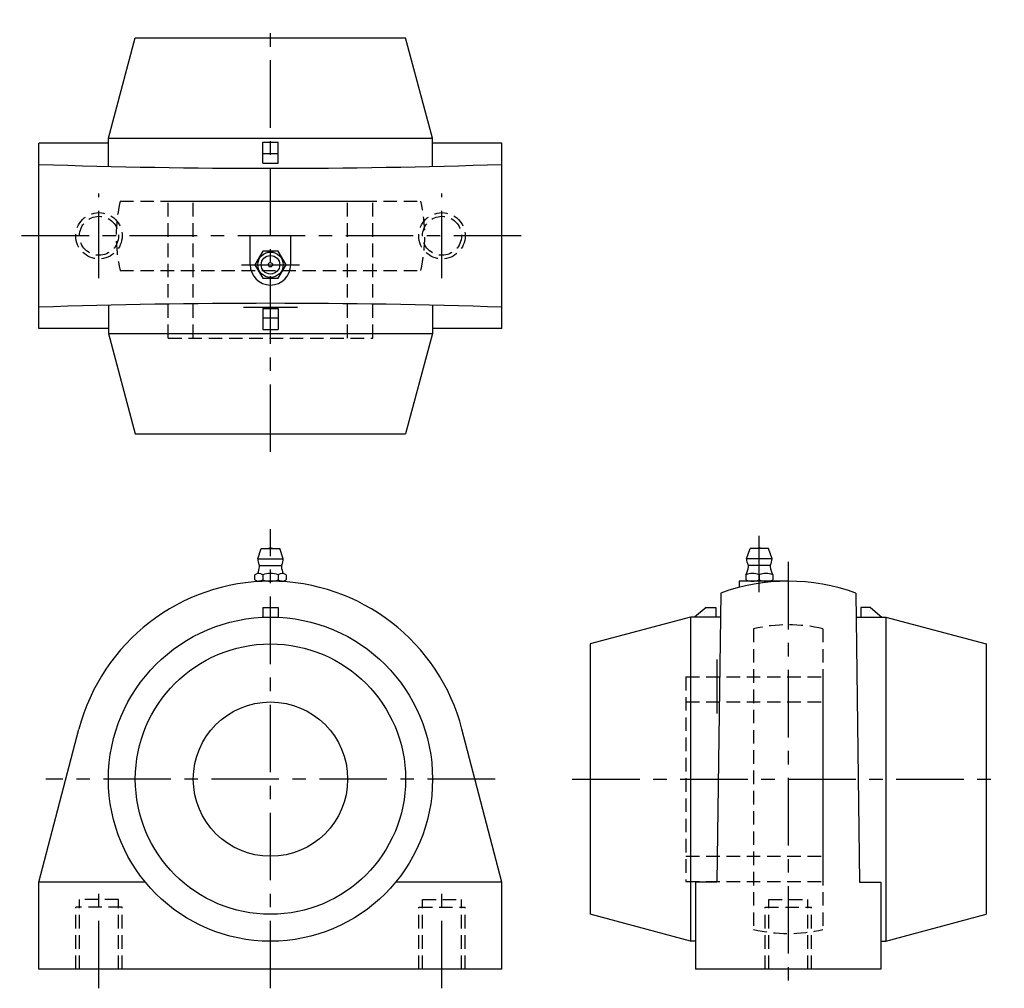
# Model space of a CAD drawing. Extents: x -65 to 190, y -7 to 244.
import ezdxf

# ---------------------------------------------------------------- set-up
doc = ezdxf.new("R2010")
doc.units = 0
doc.header["$LTSCALE"] = 14
doc.header["$MEASUREMENT"] = 0
doc.linetypes.add('CENTER', pattern=[2, 1.25, -0.25, 0.25, -0.25])
doc.linetypes.add('HIDDEN', pattern=[0.375, 0.25, -0.125])
doc.layers.get('0').update_dxf_attribs({"linetype": 'CONTINUOUS'})
doc.layers.add('CENTER', color=1, linetype='CENTER')
doc.layers.add('HIDDEN', color=3, linetype='HIDDEN')

msp = doc.modelspace()

# ---------------------------------------------------------------- linework, layer by layer
for p, q in [((-42, 213.7), (-35.03, 239.7)), ((-35.03, 239.7), (35.03, 239.7)), ((42, 213.7), (35.03, 239.7)), ((-60, 164.4), (-60, 212.4)), ((-42, 212.4), (-60, 212.4)), ((-42, 206.39), (-42, 213.7)), ((-42, 213.7), (42, 213.7)), ((-2, 212.68), (2, 212.68)), ((-2, 207.2), (-2, 212.68)), ((2, 207.2), (2, 212.68)), ((42, 206.39), (42, 213.7)), ((60, 212.4), (42, 212.4)), ((60, 164.4), (60, 212.4)), ((-2, 209.7), (2, 209.7)), ((-2, 207.2), (2, 207.2)), ((-5.25, 180.9), (-5.25, 188.4)), ((5.25, 180.9), (5.25, 188.4)), ((-42, 170.41), (-42, 163.1)), ((-2, 169.6), (-2, 164.12)), ((-2, 169.6), (2, 169.6)), ((2, 169.6), (2, 164.12)), ((42, 170.41), (42, 163.1)), ((-2, 167.1), (2, 167.1)), ((-42, 164.4), (-60, 164.4)), ((-2, 164.12), (2, 164.12)), ((60, 164.4), (42, 164.4)), ((-42, 163.1), (42, 163.1)), ((-42, 163.1), (-35.03, 137.1)), ((42, 163.1), (35.03, 137.1)), ((-35.03, 137.1), (35.03, 137.1)), ((-3.3, 104.7), (-2.4, 107.4)), ((-2.4, 107.4), (2.4, 107.4)), ((3.3, 104.7), (2.4, 107.4)), ((123.39, 104.7), (124.29, 107.4)), ((129.09, 107.4), (124.29, 107.4)), ((129.99, 104.7), (129.09, 107.4)), ((-3.3, 104.7), (3.3, 104.7)), ((129.99, 104.7), (123.39, 104.7)), ((-2.8, 102.95), (2.8, 102.95)), ((129.49, 102.95), (123.89, 102.95)), ((-4.04, 99.27), (-4.04, 100.53)), ((-2.02, 100.53), (-2.02, 99.27)), ((2.02, 100.53), (2.02, 99.27)), ((4.04, 100.53), (4.04, 99.27)), ((123.19, 100.53), (123.19, 99.27)), ((126.69, 100.53), (126.69, 99.27)), ((130.19, 100.53), (130.19, 99.27)), ((3.03, 98.9), (-3.03, 98.9)), ((121.44, 98.9), (121.44, 97.29)), ((134.19, 98.9), (121.44, 98.9)), ((128.44, 98.9), (124.94, 98.9)), ((116.69, 95.82), (115.69, 20.9)), ((151.69, 95.82), (152.69, 20.9)), ((-2, 92.1), (-2, 89.55)), ((-2, 92.1), (2, 92.1)), ((2, 92.1), (2, 89.55)), ((112.89, 92.1), (109.91, 89.6)), ((112.89, 92.1), (115.39, 92.1)), ((115.39, 92.1), (115.39, 89.6)), ((152.99, 92.1), (152.99, 89.6)), ((155.49, 92.1), (152.99, 92.1)), ((155.49, 92.1), (158.47, 89.6)), ((108.89, 89.6), (82.89, 82.63)), ((116.61, 89.6), (108.89, 89.6)), ((108.89, 89.6), (108.89, 5.6)), ((151.77, 89.6), (159.49, 89.6)), ((159.49, 89.6), (159.49, 5.6)), ((159.49, 89.6), (185.49, 82.63)), ((82.89, 82.63), (82.89, 12.57)), ((185.49, 82.63), (185.49, 12.57)), ((-60, 20.9), (-49.63, 60.57)), ((60, 20.9), (49.63, 60.57)), ((-60, -1.6), (-60, 20.9)), ((-32.42, 20.9), (-60, 20.9)), ((60, 20.9), (32.42, 20.9)), ((60, -1.6), (60, 20.9)), ((115.69, 20.9), (110.19, 20.9)), ((110.19, 20.9), (110.19, -1.6)), ((152.69, 20.9), (158.19, 20.9)), ((158.19, 20.9), (158.19, -1.6)), ((108.89, 5.6), (82.89, 12.57)), ((159.49, 5.6), (185.49, 12.57)), ((110.19, 5.6), (108.89, 5.6)), ((158.19, 5.6), (159.49, 5.6)), ((60, -1.6), (-60, -1.6)), ((158.19, -1.6), (110.19, -1.6))]:
    msp.add_line(p, q)
msp.add_lwpolyline([(-2.02, 184.4), (-4.04, 180.9), (-2.02, 177.4), (2.02, 177.4), (4.04, 180.9), (2.02, 184.4)], close=True)
for centre, radius in [((0, 180.9), 3.3), ((0, 180.9), 2.4), ((0, 180.9), 0.555), ((0, 47.6), 42), ((0, 47.6), 35.03), ((0, 47.6), 20)]:
    msp.add_circle(centre, radius)
for centre, radius, start, end in [((0, 2006.4), 1800.5, 268.09032, 271.90968), ((0, 180.9), 5.25, 180, 0), ((0, -1629.6), 1800.5, 88.09032, 91.90968), ((0, 105.91), 1.59, 69.555, 110.445), ((126.69, 105.91), 1.59, 69.555, 110.445), ((0, 104.7), 3.3, 180, 208.0616), ((0, 104.7), 3.3, 331.9384, 0), ((126.69, 104.7), 3.3, 180, 208.0616), ((126.69, 104.7), 3.3, 331.9384, 0), ((-8.79, 103.32), 6, 336.1715, 353.8983), ((-3.62, 102.77), 0.8, 353.8983, 28.0616), ((3.62, 102.77), 0.8, 151.9384, 186.1017), ((8.79, 103.32), 6, 186.1017, 203.8285), ((117.9, 103.32), 6, 332.3723, 353.8983), ((123.07, 102.77), 0.8, 353.8983, 28.0616), ((130.31, 102.77), 0.8, 151.9384, 186.1017), ((135.48, 103.32), 6, 186.1017, 207.6277), ((-3.03, 99.34), 1.56, 49.7398, 130.2602), ((0, 95.2), 5.7, 69.2291, 110.7709), ((3.03, 99.34), 1.56, 49.7398, 130.2602), ((124.94, 96.58), 4.32, 66.1022, 113.8978), ((128.44, 96.58), 4.32, 66.1022, 113.8978), ((0, 47.6), 51.3, 14.6452, 165.3548), ((-3.03, 100.46), 1.56, 229.7398, 310.2602), ((0, 104.6), 5.7, 249.2291, 290.7709), ((3.03, 100.46), 1.56, 229.7398, 310.2602), ((134.19, 47.6), 51.3, 70.0542, 109.9458), ((124.94, 103.22), 4.32, 246.1022, 293.8978), ((128.44, 103.22), 4.32, 246.1022, 293.8978)]:
    msp.add_arc(centre, radius, start, end)
at = {"layer": 'CENTER'}
for p, q in [((0, 132.4), (0, 244.4)), ((-44.45, 177.4), (-44.45, 199.4)), ((44.45, 177.4), (44.45, 199.4)), ((65, 188.4), (-65, 188.4)), ((-7.51, 180.9), (7.51, 180.9)), ((-7, 169.9), (7, 169.9)), ((0, -6.6), (0, 112.4)), ((126.69, 96.08), (126.69, 110.68)), ((134.19, 103.9), (134.19, -6.6)), ((115.69, 78.6), (115.69, 64.6)), ((58.19, 47.6), (-58.19, 47.6)), ((78.19, 47.6), (190.19, 47.6)), ((-44.45, -6.6), (-44.45, 21.4)), ((44.45, -6.6), (44.45, 21.4))]:
    msp.add_line(p, q, dxfattribs=at)
at = {"layer": 'HIDDEN'}
for p, q in [((-38.97, 197.4), (38.97, 197.4)), ((-26.5, 197.4), (26.5, 197.4)), ((-26.5, 161.9), (-26.5, 197.4)), ((-20, 161.9), (-20, 197.4)), ((20, 161.9), (20, 197.4)), ((26.5, 161.9), (26.5, 197.4)), ((-38.97, 179.4), (38.97, 179.4)), ((-26.5, 161.9), (26.5, 161.9)), ((125.19, 86.57), (125.19, 8.63)), ((143.19, 86.57), (143.19, 8.63)), ((107.69, 74.1), (107.69, 21.1)), ((107.69, 74.1), (143.19, 74.1)), ((143.19, 74.1), (143.19, 21.1)), ((107.69, 67.6), (143.19, 67.6)), ((107.69, 27.6), (143.19, 27.6)), ((107.69, 21.1), (143.19, 21.1)), ((-49.5, -1.6), (-49.5, 16.4)), ((-39.4, 16.4), (-49.5, 16.4)), ((-39.4, -1.6), (-39.4, 16.4)), ((39.4, 16.4), (49.5, 16.4)), ((39.4, -1.6), (39.4, 16.4)), ((49.5, -1.6), (49.5, 16.4)), ((129.14, 16.4), (139.24, 16.4)), ((129.14, -1.6), (129.14, 16.4)), ((139.24, -1.6), (139.24, 16.4)), ((-38.45, 14.4), (-50.45, 14.4)), ((-50.45, -1.6), (-50.45, 14.4)), ((-38.45, -1.6), (-38.45, 14.4)), ((38.45, 14.4), (50.45, 14.4)), ((38.45, -1.6), (38.45, 14.4)), ((50.45, -1.6), (50.45, 14.4)), ((128.19, 14.4), (140.19, 14.4)), ((128.19, -1.6), (128.19, 14.4)), ((140.19, -1.6), (140.19, 14.4))]:
    msp.add_line(p, q, dxfattribs=at)
for centre, radius in [((-44.45, 188.4), 6), ((44.45, 188.4), 6), ((-44.45, 188.4), 5.05), ((44.45, 188.4), 5.05)]:
    msp.add_circle(centre, radius, dxfattribs=at)
for centre, start, end in [((0, 188.4), 166.9971, 193.0029), ((0, 188.4), 346.9971, 13.0029), ((134.19, 47.6), 76.9971, 103.0029), ((134.19, 47.6), 256.9971, 283.0029)]:
    msp.add_arc(centre, 40, start, end, dxfattribs=at)

doc.saveas('drawing.dxf')
